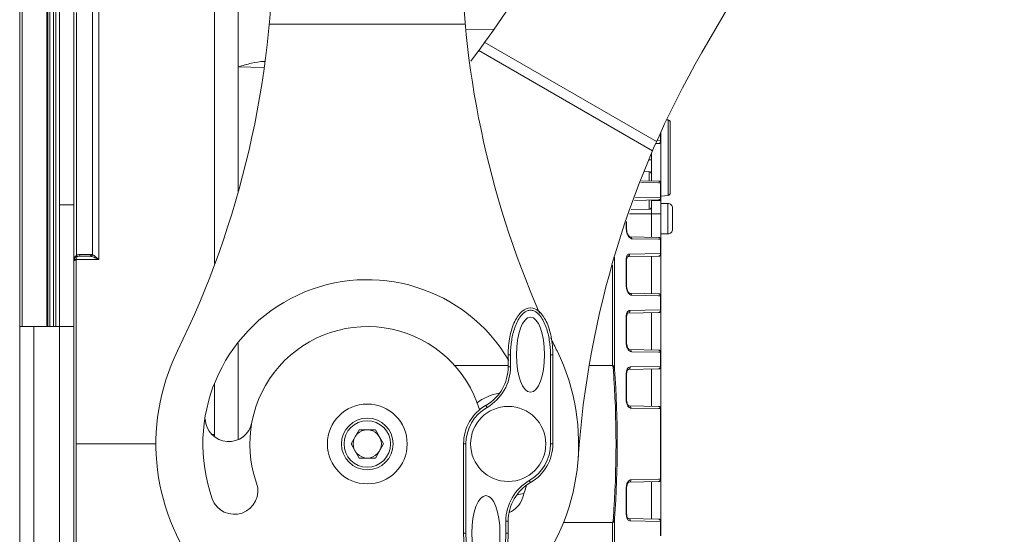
# Model space of a CAD drawing. Header units: millimetres. Extents: x 29170 to 33192, y 579 to 3108.
# Tile 29 of 256: x 29984 to 30193, y 1314 to 1423. Entities that reach past the tile are written whole.
import ezdxf

# ---------------------------------------------------------------- set-up
doc = ezdxf.new("R2010")
doc.units = ezdxf.units.MM
doc.layers.add('细实线', color=7, linetype='Continuous', lineweight=13)
doc.dimstyles.new('ISO-25', dxfattribs={"dimtxt": 15, "dimasz": 14, "dimexe": 3.5, "dimexo": 0, "dimgap": 3.5, "dimtad": 1, "dimtxsty": 'Standard', "dimcen": 2.5, "dimadec": 0, "dimazin": 0, "dimtfac": 1, "dimtmove": 0, "dimatfit": 3, "dimfxl": 1, "dimarcsym": 0})

# ---------------------------------------------------------------- blocks, each defined once
blk = doc.blocks.new('*D49')
at = {"layer": 'Defpoints', "color": 0, "transparency": 16777216}
for p in [(30077.71, 1565.81), (30025.21, 1192.81), (30232.63, 1192.81)]:
    blk.add_point(p, dxfattribs=at)
at = {"layer": '细实线', "color": 0, "lineweight": -2, "transparency": 16777216}
for p, q in [((30077.71, 1565.81), (30236.13, 1565.81)), ((30232.63, 1551.81), (30232.63, 1206.81)), ((30025.21, 1192.81), (30236.13, 1192.81))]:
    blk.add_line(p, q, dxfattribs=at)
at = {"layer": '细实线', "color": 0, "transparency": 16777216}
for points in [[(30230.3, 1551.81), (30234.97, 1551.81), (30232.63, 1565.81)], [(30230.3, 1206.81), (30234.97, 1206.81), (30232.63, 1192.81)]]:
    blk.add_solid(points, dxfattribs=at)
at = {"layer": '细实线', "color": 0, "transparency": 16777216, "insert": (30221.63, 1379.31), "char_height": 15, "attachment_point": 5, "rotation": 90}
blk.add_mtext('373mm', dxfattribs=at)

msp = doc.modelspace()

# ---------------------------------------------------------------- linework, layer by layer
at = {"layer": '细实线'}
for p, q in [((30128.944, 1416.187), (30187.534, 1517.668)), ((29983.714, 1176.813), (29983.714, 1488.813)), ((29989.714, 1357.813), (29989.714, 1481.813)), ((29990.114, 1357.813), (29990.114, 1481.813)), ((29990.914, 1357.813), (29990.914, 1481.813)), ((29991.414, 1357.813), (29991.414, 1481.813)), ((29992.214, 1358.663), (29992.214, 1481.813)), ((29995.214, 1182.813), (29995.214, 1477.813)), ((30025.214, 1371.277), (30025.214, 1472.812)), ((30025.214, 1472.798), (30025.214, 1371.277)), ((30030.214, 1386.403), (30030.214, 1472.813)), ((30000.577, 1466.741), (30000.577, 1372.094)), ((29984.214, 1462.813), (29984.214, 1357.813)), ((29989.514, 1462.813), (29989.514, 1357.813)), ((29999.198, 1373.155), (29999.198, 1429.197)), ((29995.799, 1424.737), (29995.799, 1372.997)), ((30036.869, 1422.276), (30078.558, 1422.276)), ((30084.644, 1421.122), (30078.707, 1421.195)), ((30082.713, 1418.371), (30119.31, 1397.241)), ((30081.438, 1416.642), (30118.45, 1395.273)), ((30030.214, 1413.143), (30035.594, 1413.045)), ((30121.763, 1401.858), (30121.468, 1401.887)), ((30121.763, 1401.858), (30121.763, 1385.768)), ((30122.214, 1401.36), (30122.214, 1386.265)), ((30120.138, 1399.023), (30120.138, 1397.44)), ((30120.214, 1399.187), (30120.214, 1397.304)), ((30119.722, 1396.804), (30119.113, 1396.794)), ((30120.138, 1397.44), (30119.398, 1397.427)), ((30120.214, 1397.304), (30120.214, 1388.321)), ((30118.099, 1394.313), (30118.214, 1394.313)), ((30118.214, 1394.627), (30118.214, 1388.848)), ((30117.734, 1393.313), (30118.214, 1393.313)), ((30116.83, 1390.837), (30117.722, 1390.821)), ((30117.722, 1388.856), (30117.722, 1390.821)), ((30115.979, 1388.507), (30119.717, 1388.446)), ((30116.117, 1388.884), (30119.722, 1388.821)), ((30119.717, 1388.446), (30120.138, 1388.439)), ((30120.138, 1388.439), (30120.138, 1385.415)), ((30120.214, 1388.321), (30120.214, 1385.304)), ((30121.763, 1385.768), (30120.214, 1385.613)), ((29995.214, 1383.762), (29992.214, 1383.762)), ((30119.722, 1384.804), (30114.594, 1384.715)), ((30120.138, 1385.415), (30114.815, 1385.316)), ((30117.722, 1382.804), (30117.722, 1384.769)), ((30118.214, 1384.778), (30118.214, 1381.813)), ((30120.214, 1384.659), (30118.214, 1384.659)), ((30120.214, 1376.321), (30120.214, 1385.304)), ((30120.214, 1384.063), (30121.714, 1384.063)), ((30121.714, 1384.063), (30121.714, 1377.563)), ((30118.214, 1381.813), (30113.534, 1381.813)), ((30113.872, 1382.737), (30117.722, 1382.804)), ((30120.214, 1381.813), (30118.214, 1381.813)), ((30118.214, 1376.848), (30118.214, 1381.813)), ((30122.714, 1383.063), (30122.714, 1378.563)), ((30112.861, 1379.968), (30112.861, 1378.543)), ((30112.937, 1380.176), (30112.937, 1378.454)), ((30112.937, 1378.454), (30112.861, 1378.543)), ((30120.214, 1377.563), (30121.714, 1377.563)), ((30119.722, 1376.821), (30113.693, 1376.927)), ((30114.109, 1376.513), (30119.716, 1376.42)), ((30119.716, 1376.42), (30120.138, 1376.414)), ((30120.138, 1376.414), (30120.138, 1373.39)), ((30120.214, 1376.321), (30120.214, 1373.304)), ((29998.068, 1373.209), (29996.567, 1373.208)), ((29998.823, 1373.21), (29998.068, 1373.209)), ((30120.138, 1373.39), (30113.521, 1373.268)), ((30120.214, 1364.321), (30120.214, 1373.304)), ((29995.705, 1293.672), (29995.705, 1371.953)), ((29995.725, 1372.094), (30000.577, 1372.094)), ((29998.469, 1372.813), (29996.214, 1372.813)), ((30110.361, 1372.626), (30110.361, 1348.71)), ((30112.937, 1372.112), (30112.861, 1372.189)), ((30112.861, 1372.189), (30112.861, 1366.385)), ((30112.937, 1372.112), (30112.937, 1366.32)), ((30113.104, 1372.689), (30113.11, 1372.689)), ((30119.722, 1372.804), (30113.106, 1372.689)), ((30113.106, 1372.689), (30113.11, 1372.689)), ((30118.214, 1364.848), (30118.214, 1372.778)), ((30109.937, 1370.873), (30109.937, 1349.516)), ((30112.937, 1366.32), (30112.861, 1366.385)), ((30113.609, 1364.928), (30119.722, 1364.821)), ((30113.609, 1364.928), (30113.613, 1364.928)), ((30114.025, 1364.491), (30119.715, 1364.395)), ((30119.715, 1364.395), (30120.138, 1364.388)), ((30120.138, 1364.388), (30120.138, 1361.364)), ((30120.214, 1364.321), (30120.214, 1361.304)), ((30113.185, 1360.69), (30113.193, 1360.69)), ((30119.722, 1360.804), (30113.19, 1360.69)), ((30113.19, 1360.69), (30113.193, 1360.69)), ((30120.138, 1361.364), (30113.605, 1361.246)), ((30118.214, 1352.848), (30118.214, 1360.778)), ((30120.214, 1352.321), (30120.214, 1361.304)), ((29992.214, 1357.813), (29992.214, 1358.663)), ((30112.937, 1359.978), (30112.861, 1360.031)), ((30112.861, 1360.031), (30112.861, 1354.227)), ((30112.937, 1359.978), (30112.949, 1360.183)), ((30112.937, 1359.978), (30112.937, 1354.185)), ((29983.714, 1357.813), (29995.214, 1357.813)), ((29986.714, 1307.813), (29986.714, 1357.813)), ((29992.214, 1307.813), (29992.214, 1357.813)), ((30030.214, 1354.204), (30030.214, 1333.735)), ((30112.937, 1354.185), (30112.861, 1354.227)), ((30113.525, 1352.929), (30119.722, 1352.821)), ((30113.525, 1352.929), (30113.529, 1352.929)), ((30113.941, 1352.468), (30119.715, 1352.37)), ((30119.715, 1352.37), (30120.138, 1352.363)), ((30120.138, 1352.363), (30120.138, 1349.339)), ((30120.214, 1352.321), (30120.214, 1349.304)), ((30088.214, 1351.813), (30087.714, 1351.813)), ((30087.714, 1351.813), (30087.714, 1349.267)), ((30088.214, 1351.813), (30088.214, 1349.267)), ((30096.714, 1351.813), (30097.214, 1351.813)), ((30096.714, 1332.813), (30096.714, 1351.813)), ((30097.214, 1332.813), (30097.214, 1351.813)), ((30076.277, 1349.516), (30087.714, 1349.516)), ((30088.214, 1349.267), (30087.714, 1349.267)), ((30105.08, 1349.516), (30109.917, 1349.516)), ((30110.106, 1348.692), (30110.361, 1348.71)), ((30112.937, 1347.843), (30112.861, 1347.873)), ((30112.861, 1347.873), (30112.861, 1342.069)), ((30112.936, 1347.843), (30112.942, 1347.982)), ((30113.224, 1348.675), (30113.273, 1348.692)), ((30119.722, 1348.804), (30113.273, 1348.692)), ((30120.138, 1349.339), (30113.689, 1349.224)), ((30118.214, 1340.848), (30118.214, 1348.778)), ((30120.214, 1340.321), (30120.214, 1349.304)), ((30112.937, 1347.843), (30112.937, 1342.051)), ((30025.214, 1345.764), (30025.214, 1334.813)), ((30025.214, 1334.376), (30025.214, 1345.764)), ((30112.937, 1342.051), (30112.861, 1342.069)), ((30083.214, 1340.607), (30082.964, 1341.04)), ((30113.441, 1340.931), (30119.722, 1340.821)), ((30113.857, 1340.446), (30119.714, 1340.345)), ((30119.714, 1340.345), (30120.138, 1340.337)), ((30120.138, 1325.288), (30120.138, 1340.337)), ((30120.214, 1325.304), (30120.214, 1340.321)), ((30055.982, 1335.813), (30054.25, 1332.813)), ((30059.446, 1335.813), (30055.982, 1335.813)), ((30061.178, 1332.813), (30059.446, 1335.813)), ((30024.645, 1334.813), (30025.214, 1334.813)), ((30012.758, 1332.813), (29995.705, 1332.813)), ((30054.25, 1332.813), (30055.982, 1329.813)), ((30059.446, 1329.813), (30061.178, 1332.813)), ((30078.714, 1332.813), (30078.214, 1332.813)), ((30078.214, 1332.813), (30078.214, 1313.813)), ((30078.714, 1332.813), (30078.714, 1313.813)), ((30096.714, 1332.813), (30097.214, 1332.813)), ((30055.982, 1329.813), (30059.446, 1329.813)), ((30092.214, 1325.019), (30092.464, 1324.586)), ((30119.714, 1325.281), (30113.857, 1325.179)), ((30120.138, 1325.288), (30119.714, 1325.281)), ((30120.214, 1316.321), (30120.214, 1325.304)), ((30112.937, 1323.575), (30112.861, 1323.557)), ((30112.861, 1323.557), (30112.861, 1317.753)), ((30112.937, 1323.575), (30112.944, 1323.74)), ((30112.937, 1323.575), (30112.937, 1317.782)), ((30119.722, 1324.804), (30113.441, 1324.695)), ((30118.214, 1316.848), (30118.214, 1324.778)), ((30110.106, 1316.934), (30110.361, 1316.916)), ((30110.361, 1254.06), (30110.361, 1316.916)), ((30112.937, 1317.782), (30112.861, 1317.753)), ((30119.722, 1316.821), (30113.273, 1316.934)), ((30087.214, 1316.358), (30087.714, 1316.358)), ((30087.214, 1313.813), (30087.214, 1316.358)), ((30087.714, 1313.813), (30087.714, 1316.358)), ((30109.915, 1316.109), (30099.435, 1316.109)), ((30109.937, 1253.928), (30109.933, 1316.109)), ((30113.689, 1316.402), (30120.138, 1316.287)), ((30120.138, 1316.287), (30120.138, 1313.263)), ((30120.214, 1316.321), (30120.214, 1313.304)), ((30078.714, 1313.813), (30078.214, 1313.813)), ((30087.214, 1313.813), (30087.714, 1313.813))]:
    msp.add_line(p, q, dxfattribs=at)
for points in [[(30113.139, 1377.563), (30113.001, 1377.959), (30112.939, 1378.359), (30112.937, 1378.454)], [(30113.693, 1376.927), (30113.687, 1376.927), (30113.551, 1376.997), (30113.334, 1377.224), (30113.139, 1377.563)], [(30112.937, 1372.112), (30112.945, 1372.275), (30113.011, 1372.554)], [(30113.011, 1372.554), (30113.088, 1372.678), (30113.104, 1372.689)], [(30113.033, 1365.705), (30112.945, 1366.141), (30112.937, 1366.32)], [(30113.613, 1364.928), (30113.59, 1364.931), (30113.423, 1365.033), (30113.205, 1365.312), (30113.033, 1365.705)], [(30112.949, 1360.183), (30113.027, 1360.493), (30113.135, 1360.661), (30113.185, 1360.69)], [(30113.175, 1353.254), (30113.02, 1353.617), (30112.943, 1354.03), (30112.937, 1354.185)], [(30113.529, 1352.929), (30113.509, 1352.931), (30113.368, 1353.011), (30113.175, 1353.254)], [(30112.942, 1347.982), (30113.004, 1348.321), (30113.117, 1348.565), (30113.224, 1348.675)], [(30113.148, 1341.197), (30113.009, 1341.529), (30112.941, 1341.92), (30112.937, 1342.051)], [(30113.445, 1340.931), (30113.429, 1340.932), (30113.316, 1340.991), (30113.148, 1341.197)], [(30112.944, 1323.74), (30113.016, 1324.121), (30113.156, 1324.442)], [(30113.156, 1324.442), (30113.321, 1324.639), (30113.43, 1324.694), (30113.444, 1324.695)], [(30113.273, 1316.934), (30113.223, 1316.951), (30113.111, 1317.069), (30112.997, 1317.328), (30112.94, 1317.676), (30112.937, 1317.782)]]:
    msp.add_lwpolyline(points, dxfattribs=at)
for centre, radius in [((30057.714, 1332.813), 8.5), ((30087.714, 1332.813), 8), ((30057.714, 1332.813), 5.5), ((30057.714, 1332.813), 4.95), ((30057.714, 1332.813), 3)]:
    msp.add_circle(centre, radius, dxfattribs=at)
for centre, radius, start, end in [((29837.714, 1440.632), 200, 333.89109, 0), ((30277.714, 1440.632), 200, 180, 203.56495), ((29921.098, 1536.187), 200, 322.48512, 330), ((30302.149, 1316.187), 200, 150, 176.10891), ((30036.024, 1405.86), 8.458, 90.00727, 91.70249), ((30121.714, 1401.36), 0.5, 359.99999, 84.28941), ((30119.714, 1397.304), 0.5, 271, 360), ((30117.714, 1390.321), 0.5, 0, 89), ((30119.714, 1388.321), 0.5, 0, 89), ((30121.714, 1386.265), 0.5, 275.71059, 0.00001), ((30119.714, 1385.304), 0.5, 271, 0), ((30121.714, 1383.063), 1, 359.99998, 90), ((30117.714, 1383.304), 0.5, 271, 0), ((30115.642, 1378.599), 2.785, 188.24885, 196.32403), ((30115.71, 1378.617), 2.855, 196.26908, 200.8031), ((30121.714, 1378.563), 1, 270, 0.00002), ((30119.714, 1376.321), 0.5, 0, 89), ((29996.571, 1371.698), 1.511, 110.76219, 120.7294), ((29996.568, 1371.706), 1.502, 90.02537, 110.75055), ((30119.714, 1373.304), 0.5, 271, 0), ((29996.214, 1371.813), 1, 90, 180), ((29996.798, 1371.815), 1.584, 169.75826, 171.63733), ((29996.211, 1371.953), 0.506, 163.74311, 179.96047), ((30114.936, 1372.191), 2.076, 174.21763, 180.07119), ((30057.714, 1332.813), 35, 30.57219, 199.47122), ((30115.495, 1366.409), 2.636, 187.57217, 191.35432), ((30115.51, 1366.411), 2.65, 191.32682, 199.86231), ((30119.714, 1364.321), 0.5, 0, 89), ((30119.714, 1361.304), 0.5, 271, 0), ((30115.069, 1360.033), 2.209, 173.69212, 180.06247), ((30057.714, 1332.813), 25, 17.01919, 199.47122), ((30277.714, 1440.632), 200, 205.21902, 206.10891), ((30115.339, 1354.229), 2.479, 180.04728, 187.87274), ((30057.714, 1332.813), 45, 153.89109, 220.21314), ((30057.714, 1332.813), 45, 319.78686, 26.10891), ((30119.714, 1352.321), 0.5, 0, 89), ((30078.214, 1349.267), 9.5, 300, 0), ((30078.214, 1349.267), 10, 300, 0), ((29886.418, 1332.813), 224.251, 355.93952, 4.06048), ((29886.18, 1332.813), 224.744, 355.94382, 4.05618), ((30114.255, 1348.129), 1.354, 150.77029, 155.03185), ((30119.714, 1349.304), 0.5, 271, 0), ((30087.714, 1332.813), 11, 99.93495, 127.53504), ((30115.31, 1342.069), 2.449, 180.00562, 183.72378), ((30115.317, 1342.069), 2.457, 183.71795, 187.52057), ((30087.714, 1332.813), 9.5, 120, 180), ((30087.714, 1332.813), 9, 120, 180), ((30119.714, 1340.321), 0.5, 0, 89), ((30028.219, 1338.295), 5, 182.27543, 349.47122), ((30087.714, 1332.813), 9, 300, 0), ((30087.714, 1332.813), 9.5, 300, 0), ((30097.214, 1316.358), 10, 120, 180), ((30119.714, 1325.304), 0.5, 271, 0), ((30029.429, 1322.813), 5, 199.47122, 19.47122), ((30097.214, 1316.358), 9.5, 120, 180), ((30057.714, 1332.813), 35, 340.52878, 345.5684), ((30115.315, 1323.556), 2.455, 174.0896, 179.99066), ((30114.759, 1323.728), 1.871, 152.78507, 158.0627), ((30114.574, 1323.823), 1.663, 148.51009, 152.76677), ((30085.998, 1322.813), 5, 292.95252, 340.52878), ((30087.714, 1332.813), 11, 279.93495, 287.44414), ((30115.16, 1317.75), 2.299, 179.93351, 187.80657), ((30119.714, 1316.321), 0.5, 0, 89)]:
    msp.add_arc(centre, radius, start, end, dxfattribs=at)
for centre in [(30092.464, 1351.813), (30082.964, 1313.813)]:
    msp.add_ellipse(centre, major_axis=(0, 8), ratio=0.375, dxfattribs=at)
for points, knots in [([(30030.214, 1413.143), (30031.149, 1413.432), (30032.971, 1413.956), (30034.854, 1414.287), (30035.772, 1414.314)], [0, 0, 0, 0, 0.515793, 1, 1, 1, 1]), ([(30120.138, 1397.442), (30120.156, 1397.343), (30120.164, 1397.138), (30120.049, 1396.96), (30119.974, 1396.899)], [0, 0, 0, 0, 0.5105332, 1, 1, 1, 1]), ([(30120.214, 1397.304), (30120.214, 1397.342), (30120.188, 1397.396), (30120.149, 1397.432), (30120.138, 1397.442)], [0, 0, 0, 0, 0.7139514, 1, 1, 1, 1]), ([(30119.722, 1388.821), (30119.818, 1388.82), (30120.02, 1388.733), (30120.116, 1388.542), (30120.138, 1388.44)], [0, 0, 0, 0, 0.4792504, 1, 1, 1, 1]), ([(30120.138, 1388.44), (30120.149, 1388.432), (30120.186, 1388.402), (30120.214, 1388.355), (30120.214, 1388.321)], [0, 0, 0, 0, 0.2980042, 1, 1, 1, 1]), ([(30120.138, 1385.416), (30120.151, 1385.32), (30120.151, 1385.122), (30120.037, 1384.952), (30119.965, 1384.894)], [0, 0, 0, 0, 0.5122878, 1, 1, 1, 1]), ([(30120.214, 1385.304), (30120.214, 1385.336), (30120.185, 1385.381), (30120.149, 1385.409), (30120.138, 1385.416)], [0, 0, 0, 0, 0.697237, 1, 1, 1, 1]), ([(30113.041, 1377.603), (30113.066, 1377.537), (30113.167, 1377.3), (30113.301, 1377.075), (30113.421, 1376.93)], [0, 0, 0, 0, 0.2698855, 1, 1, 1, 1]), ([(30113.421, 1376.93), (30113.465, 1376.877), (30113.624, 1376.703), (30113.834, 1376.562), (30113.998, 1376.526)], [0, 0, 0, 0, 0.2895455, 1, 1, 1, 1]), ([(30113.694, 1376.927), (30113.793, 1376.925), (30114.003, 1376.827), (30114.093, 1376.621), (30114.109, 1376.513)], [0, 0, 0, 0, 0.4760299, 1, 1, 1, 1]), ([(30119.722, 1376.821), (30119.821, 1376.82), (30120.029, 1376.724), (30120.121, 1376.521), (30120.138, 1376.414)], [0, 0, 0, 0, 0.4766248, 1, 1, 1, 1]), ([(30120.138, 1376.414), (30120.149, 1376.408), (30120.183, 1376.387), (30120.214, 1376.349), (30120.214, 1376.321)], [0, 0, 0, 0, 0.3197154, 1, 1, 1, 1]), ([(29996.567, 1373.208), (29996.551, 1373.106), (29996.484, 1372.918), (29996.298, 1372.813), (29996.214, 1372.813)], [0, 0, 0, 0, 0.5512762, 1, 1, 1, 1]), ([(29998.823, 1373.21), (29998.807, 1373.107), (29998.74, 1372.919), (29998.554, 1372.813), (29998.469, 1372.813)], [0, 0, 0, 0, 0.5514965, 1, 1, 1, 1]), ([(29999.198, 1373.155), (29999.184, 1373.109), (29999.117, 1372.947), (29998.971, 1372.805), (29998.847, 1372.776)], [0, 0, 0, 0, 0.2763154, 1, 1, 1, 1]), ([(30000.577, 1372.094), (30000.348, 1372.309), (29999.913, 1372.692), (29999.441, 1373.044), (29999.198, 1373.155)], [0, 0, 0, 0, 0.5407457, 1, 1, 1, 1]), ([(30113.128, 1373.078), (30113.106, 1373.054), (30113.015, 1372.937), (30112.957, 1372.798), (30112.925, 1372.688)], [0, 0, 0, 0, 0.223592, 1, 1, 1, 1]), ([(30113.11, 1372.689), (30113.232, 1372.692), (30113.49, 1372.849), (30113.541, 1373.133), (30113.521, 1373.268)], [0, 0, 0, 0, 0.4724145, 1, 1, 1, 1]), ([(30113.521, 1373.268), (30113.414, 1373.266), (30113.262, 1373.211), (30113.155, 1373.108), (30113.128, 1373.078)], [0, 0, 0, 0, 0.7277244, 1, 1, 1, 1]), ([(30120.214, 1373.304), (30120.214, 1373.312), (30120.204, 1373.352), (30120.166, 1373.376), (30120.138, 1373.391)], [0, 0, 0, 0, 0.1957072, 1, 1, 1, 1]), ([(29995.214, 1371.813), (29995.214, 1371.845), (29995.313, 1371.908), (29995.397, 1371.923), (29995.459, 1371.933)], [0, 0, 0, 0, 0.3384909, 1, 1, 1, 1]), ([(29995.254, 1372.094), (29995.262, 1372.122), (29995.365, 1372.152), (29995.443, 1372.144), (29995.499, 1372.138)], [0, 0, 0, 0, 0.3362761, 1, 1, 1, 1]), ([(29995.799, 1372.997), (29995.805, 1372.962), (29995.817, 1372.848), (29995.771, 1372.713), (29995.702, 1372.672)], [0, 0, 0, 0, 0.3050046, 1, 1, 1, 1]), ([(29995.725, 1372.094), (29995.74, 1372.196), (29995.799, 1372.473), (29996.018, 1372.813), (29996.214, 1372.813)], [0, 0, 0, 0, 0.3450284, 1, 1, 1, 1]), ([(30000.577, 1372.094), (30000.286, 1372.239), (29999.724, 1372.501), (29999.137, 1372.716), (29998.847, 1372.776)], [0, 0, 0, 0, 0.5239082, 1, 1, 1, 1]), ([(30113.017, 1365.511), (30113.037, 1365.455), (30113.118, 1365.252), (30113.227, 1365.06), (30113.324, 1364.932)], [0, 0, 0, 0, 0.2682815, 1, 1, 1, 1]), ([(30113.324, 1364.932), (30113.362, 1364.881), (30113.505, 1364.712), (30113.693, 1364.571), (30113.845, 1364.522)], [0, 0, 0, 0, 0.2852009, 1, 1, 1, 1]), ([(30113.613, 1364.928), (30113.715, 1364.925), (30113.929, 1364.818), (30114.013, 1364.603), (30114.025, 1364.491)], [0, 0, 0, 0, 0.4742693, 1, 1, 1, 1]), ([(30119.722, 1364.821), (30119.824, 1364.82), (30120.039, 1364.715), (30120.125, 1364.5), (30120.138, 1364.389)], [0, 0, 0, 0, 0.4744583, 1, 1, 1, 1]), ([(30120.138, 1364.389), (30120.149, 1364.384), (30120.179, 1364.371), (30120.214, 1364.344), (30120.214, 1364.321)], [0, 0, 0, 0, 0.3499606, 1, 1, 1, 1]), ([(30096.714, 1351.813), (30096.714, 1352.278), (30096.682, 1353.208), (30096.538, 1354.597), (30096.292, 1355.972), (30095.929, 1357.321), (30095.427, 1358.626), (30094.86, 1359.648), (30094.282, 1360.378), (30093.769, 1360.856), (30093.162, 1361.215), (30092.464, 1361.361), (30091.765, 1361.215), (30091.159, 1360.856), (30090.646, 1360.378), (30090.067, 1359.648), (30089.5, 1358.626), (30088.999, 1357.321), (30088.636, 1355.972), (30088.389, 1354.597), (30088.245, 1353.208), (30088.214, 1352.278), (30088.214, 1351.813)], [0, 0, 0, 0, 0.0625328, 0.1250631, 0.1875899, 0.2501105, 0.312617, 0.3750848, 0.4063431, 0.4375966, 0.4688312, 0.499999, 0.5311676, 0.5624018, 0.5936565, 0.6249155, 0.6873834, 0.7498898, 0.8124103, 0.874937, 0.9374673, 1, 1, 1, 1]), ([(30113.605, 1361.246), (30113.5, 1361.244), (30113.269, 1361.167), (30113.118, 1360.982), (30113.055, 1360.874)], [0, 0, 0, 0, 0.4568649, 1, 1, 1, 1]), ([(30113.193, 1360.69), (30113.312, 1360.694), (30113.561, 1360.842), (30113.618, 1361.114), (30113.605, 1361.246)], [0, 0, 0, 0, 0.4715012, 1, 1, 1, 1]), ([(30120.214, 1361.304), (30120.214, 1361.31), (30120.201, 1361.343), (30120.164, 1361.355), (30120.138, 1361.365)], [0, 0, 0, 0, 0.1658572, 1, 1, 1, 1]), ([(30112.884, 1353.89), (30112.904, 1353.741), (30112.949, 1353.546), (30113.016, 1353.36), (30113.034, 1353.315)], [0, 0, 0, 0, 0.7594466, 1, 1, 1, 1]), ([(30113.034, 1353.315), (30113.048, 1353.28), (30113.105, 1353.148), (30113.175, 1353.021), (30113.235, 1352.934)], [0, 0, 0, 0, 0.2639226, 1, 1, 1, 1]), ([(30113.235, 1352.934), (30113.271, 1352.881), (30113.407, 1352.705), (30113.592, 1352.559), (30113.742, 1352.506)], [0, 0, 0, 0, 0.2852647, 1, 1, 1, 1]), ([(30113.529, 1352.929), (30113.634, 1352.926), (30113.855, 1352.811), (30113.933, 1352.585), (30113.941, 1352.468)], [0, 0, 0, 0, 0.4728035, 1, 1, 1, 1]), ([(30119.722, 1352.821), (30119.827, 1352.82), (30120.05, 1352.706), (30120.13, 1352.479), (30120.138, 1352.363)], [0, 0, 0, 0, 0.4727828, 1, 1, 1, 1]), ([(30120.138, 1352.363), (30120.149, 1352.36), (30120.174, 1352.352), (30120.214, 1352.339), (30120.214, 1352.321)], [0, 0, 0, 0, 0.3882495, 1, 1, 1, 1]), ([(30110.106, 1348.692), (30110.096, 1348.836), (30110.08, 1349.053), (30110.028, 1349.298), (30110.002, 1349.444), (30109.947, 1349.497), (30109.917, 1349.516)], [0, 0, 0, 0, 0.5004434, 0.7504584, 0.8762132, 1, 1, 1, 1]), ([(30110.361, 1348.71), (30110.346, 1348.791), (30110.312, 1348.953), (30110.262, 1349.132), (30110.21, 1349.245), (30110.193, 1349.305), (30110.161, 1349.36), (30110.092, 1349.409), (30110.086, 1349.541), (30109.979, 1349.535), (30109.937, 1349.534)], [0, 0, 0, 0, 0.2493344, 0.4984393, 0.5607649, 0.6244052, 0.6857438, 0.7477756, 0.8727134, 1, 1, 1, 1]), ([(30113.689, 1349.224), (30113.572, 1349.222), (30113.31, 1349.128), (30113.143, 1348.915), (30113.073, 1348.79)], [0, 0, 0, 0, 0.4506196, 1, 1, 1, 1]), ([(30113.273, 1348.692), (30113.388, 1348.694), (30113.633, 1348.833), (30113.697, 1349.095), (30113.689, 1349.224)], [0, 0, 0, 0, 0.470927, 1, 1, 1, 1]), ([(30120.214, 1349.304), (30120.214, 1349.308), (30120.194, 1349.333), (30120.162, 1349.334), (30120.138, 1349.339)], [0, 0, 0, 0, 0.1214062, 1, 1, 1, 1]), ([(30112.882, 1341.748), (30112.888, 1341.7), (30112.917, 1341.518), (30112.968, 1341.34), (30113.018, 1341.213)], [0, 0, 0, 0, 0.2601941, 1, 1, 1, 1]), ([(30113.157, 1340.932), (30113.191, 1340.877), (30113.321, 1340.692), (30113.507, 1340.538), (30113.659, 1340.483)], [0, 0, 0, 0, 0.2870085, 1, 1, 1, 1]), ([(30113.441, 1340.931), (30113.549, 1340.929), (30113.78, 1340.806), (30113.854, 1340.567), (30113.857, 1340.446)], [0, 0, 0, 0, 0.4715899, 1, 1, 1, 1]), ([(30119.722, 1340.821), (30119.83, 1340.819), (30120.06, 1340.697), (30120.135, 1340.458), (30120.138, 1340.337)], [0, 0, 0, 0, 0.4716239, 1, 1, 1, 1]), ([(30120.138, 1340.337), (30120.157, 1340.336), (30120.175, 1340.33), (30120.214, 1340.328), (30120.214, 1340.321)], [0, 0, 0, 0, 0.7303462, 1, 1, 1, 1]), ([(30113.857, 1325.179), (30113.726, 1325.177), (30113.434, 1325.064), (30113.241, 1324.83), (30113.156, 1324.691)], [0, 0, 0, 0, 0.4446276, 1, 1, 1, 1]), ([(30113.444, 1324.695), (30113.552, 1324.697), (30113.78, 1324.821), (30113.854, 1325.059), (30113.857, 1325.179)], [0, 0, 0, 0, 0.4717388, 1, 1, 1, 1]), ([(30120.079, 1325.047), (30120.061, 1325.011), (30119.981, 1324.887), (30119.83, 1324.806), (30119.722, 1324.804)], [0, 0, 0, 0, 0.2695881, 1, 1, 1, 1]), ([(30120.214, 1325.304), (30120.214, 1325.297), (30120.175, 1325.295), (30120.157, 1325.29), (30120.138, 1325.288)], [0, 0, 0, 0, 0.2696427, 1, 1, 1, 1]), ([(30113.024, 1324.427), (30113.005, 1324.38), (30112.933, 1324.18), (30112.89, 1323.97), (30112.874, 1323.809)], [0, 0, 0, 0, 0.2374732, 1, 1, 1, 1]), ([(30109.915, 1316.109), (30109.976, 1316.142), (30110.031, 1316.296), (30110.074, 1316.57), (30110.096, 1316.789), (30110.106, 1316.934)], [0, 0, 0, 0, 0.2435778, 0.4956355, 1, 1, 1, 1]), ([(30109.933, 1316.09), (30109.974, 1316.097), (30110.027, 1316.136), (30110.108, 1316.159), (30110.142, 1316.216), (30110.147, 1316.278), (30110.183, 1316.33), (30110.222, 1316.378), (30110.257, 1316.498), (30110.316, 1316.672), (30110.346, 1316.835), (30110.361, 1316.916)], [0, 0, 0, 0, 0.1272322, 0.1908334, 0.2487717, 0.3141851, 0.3762587, 0.4376091, 0.5000234, 0.7502176, 1, 1, 1, 1]), ([(30112.882, 1317.438), (30112.888, 1317.391), (30112.918, 1317.217), (30112.971, 1317.046), (30113.026, 1316.928)], [0, 0, 0, 0, 0.2674022, 1, 1, 1, 1]), ([(30113.026, 1316.928), (30113.04, 1316.899), (30113.094, 1316.792), (30113.163, 1316.691), (30113.223, 1316.627)], [0, 0, 0, 0, 0.2695793, 1, 1, 1, 1]), ([(30113.223, 1316.627), (30113.245, 1316.604), (30113.328, 1316.523), (30113.431, 1316.461), (30113.511, 1316.433)], [0, 0, 0, 0, 0.2693951, 1, 1, 1, 1]), ([(30113.273, 1316.934), (30113.388, 1316.932), (30113.633, 1316.792), (30113.697, 1316.531), (30113.689, 1316.402)], [0, 0, 0, 0, 0.4709204, 1, 1, 1, 1]), ([(30119.722, 1316.821), (30119.838, 1316.819), (30120.083, 1316.678), (30120.146, 1316.416), (30120.138, 1316.286)], [0, 0, 0, 0, 0.4709424, 1, 1, 1, 1]), ([(30120.138, 1316.286), (30120.149, 1316.288), (30120.173, 1316.295), (30120.214, 1316.304), (30120.214, 1316.321)], [0, 0, 0, 0, 0.3981763, 1, 1, 1, 1]), ([(30078.714, 1313.813), (30078.714, 1313.348), (30078.745, 1312.417), (30078.889, 1311.028), (30079.136, 1309.653), (30079.499, 1308.304), (30080, 1307), (30080.567, 1305.977), (30081.146, 1305.247), (30081.659, 1304.769), (30082.265, 1304.41), (30082.964, 1304.264), (30083.662, 1304.41), (30084.269, 1304.769), (30084.782, 1305.247), (30085.36, 1305.977), (30085.927, 1307), (30086.429, 1308.304), (30086.792, 1309.653), (30087.038, 1311.028), (30087.182, 1312.417), (30087.214, 1313.348), (30087.214, 1313.813)], [0, 0, 0, 0, 0.0625328, 0.1250631, 0.1875899, 0.2501105, 0.312617, 0.3750848, 0.4063431, 0.4375966, 0.4688312, 0.499999, 0.5311676, 0.5624018, 0.5936565, 0.6249155, 0.6873834, 0.7498898, 0.8124103, 0.874937, 0.9374673, 1, 1, 1, 1])]:
    msp.add_open_spline(points, degree=3, knots=knots, dxfattribs=at)
for points in [[(30119.974, 1396.899), (30119.905, 1396.842), (30119.812, 1396.806), (30119.722, 1396.804)], [(30119.965, 1384.894), (30119.898, 1384.84), (30119.809, 1384.806), (30119.722, 1384.804)], [(30112.861, 1378.543), (30112.861, 1378.428), (30112.87, 1378.314), (30112.886, 1378.2)], [(30113.998, 1376.526), (30114.035, 1376.518), (30114.072, 1376.514), (30114.109, 1376.513)], [(29999.198, 1373.155), (29999.077, 1373.193), (29998.949, 1373.21), (29998.823, 1373.21)], [(30120.111, 1373.108), (30120.082, 1373.024), (30120.026, 1372.944), (30119.956, 1372.889)], [(30120.138, 1373.391), (30120.147, 1373.297), (30120.142, 1373.198), (30120.111, 1373.108)], [(29995.45, 1372.636), (29995.345, 1372.474), (29995.273, 1372.286), (29995.239, 1372.096)], [(29995.799, 1372.997), (29995.66, 1372.904), (29995.54, 1372.777), (29995.45, 1372.636)], [(29995.459, 1371.933), (29995.54, 1371.947), (29995.623, 1371.953), (29995.705, 1371.953)], [(29995.499, 1372.138), (29995.575, 1372.13), (29995.651, 1372.114), (29995.725, 1372.094)], [(29998.847, 1372.776), (29998.723, 1372.802), (29998.596, 1372.813), (29998.469, 1372.813)], [(30112.925, 1372.688), (30112.898, 1372.594), (30112.881, 1372.497), (30112.871, 1372.4)], [(30119.956, 1372.889), (30119.891, 1372.838), (30119.805, 1372.806), (30119.722, 1372.804)], [(30112.861, 1366.385), (30112.861, 1366.277), (30112.868, 1366.169), (30112.882, 1366.062)], [(30113.845, 1364.522), (30113.903, 1364.503), (30113.964, 1364.492), (30114.025, 1364.491)], [(30097.214, 1351.813), (30097.214, 1353.122), (30096.966, 1355.739), (30095.91, 1359.068), (30094.329, 1361.292), (30092.464, 1362.073), (30090.599, 1361.292), (30089.017, 1359.068), (30087.961, 1355.739), (30087.714, 1353.122), (30087.714, 1351.813)], [(30112.913, 1360.503), (30112.895, 1360.428), (30112.882, 1360.352), (30112.874, 1360.276)], [(30112.969, 1360.688), (30112.946, 1360.627), (30112.928, 1360.565), (30112.913, 1360.503)], [(30113.055, 1360.874), (30113.021, 1360.814), (30112.993, 1360.752), (30112.969, 1360.688)], [(30119.948, 1360.884), (30119.884, 1360.836), (30119.802, 1360.806), (30119.722, 1360.804)], [(30120.102, 1361.092), (30120.071, 1361.012), (30120.016, 1360.937), (30119.948, 1360.884)], [(30120.138, 1361.365), (30120.143, 1361.274), (30120.135, 1361.178), (30120.102, 1361.092)], [(30113.742, 1352.506), (30113.805, 1352.483), (30113.873, 1352.47), (30113.941, 1352.468)], [(30112.913, 1348.361), (30112.877, 1348.201), (30112.861, 1348.036), (30112.861, 1347.873)], [(30113.028, 1348.7), (30112.977, 1348.592), (30112.94, 1348.477), (30112.913, 1348.361)], [(30119.941, 1348.88), (30119.879, 1348.834), (30119.799, 1348.806), (30119.722, 1348.804)], [(30120.094, 1349.077), (30120.062, 1349), (30120.007, 1348.929), (30119.941, 1348.88)], [(30120.138, 1349.339), (30120.139, 1349.251), (30120.128, 1349.159), (30120.094, 1349.077)], [(30113.018, 1341.213), (30113.056, 1341.116), (30113.103, 1341.021), (30113.157, 1340.932)], [(30113.659, 1340.483), (30113.722, 1340.46), (30113.789, 1340.447), (30113.857, 1340.446)], [(30120.138, 1325.288), (30120.133, 1325.205), (30120.115, 1325.121), (30120.079, 1325.047)], [(30113.511, 1316.433), (30113.568, 1316.414), (30113.629, 1316.403), (30113.689, 1316.402)], [(30078.214, 1313.813), (30078.214, 1312.504), (30078.461, 1309.886), (30079.517, 1306.558), (30081.099, 1304.333), (30082.964, 1303.552), (30084.829, 1304.333), (30086.41, 1306.558), (30087.466, 1309.886), (30087.714, 1312.504), (30087.714, 1313.813)]]:
    msp.add_open_spline(points, degree=3, dxfattribs=at)

# ---------------------------------------------------------------- dimensions: what is measured, and where the dimension line sits
dim = msp.add_linear_dim(base=(30232.632, 1192.813), p1=(30077.714, 1565.813), p2=(30025.214, 1192.813), angle=90, text='<>mm', dimstyle='ISO-25', dxfattribs=at)
dim.commit()
dim.dimension.update_dxf_attribs({"geometry": '*D49', "text_midpoint": (30221.632, 1379.313)})

doc.saveas('drawing.dxf')
